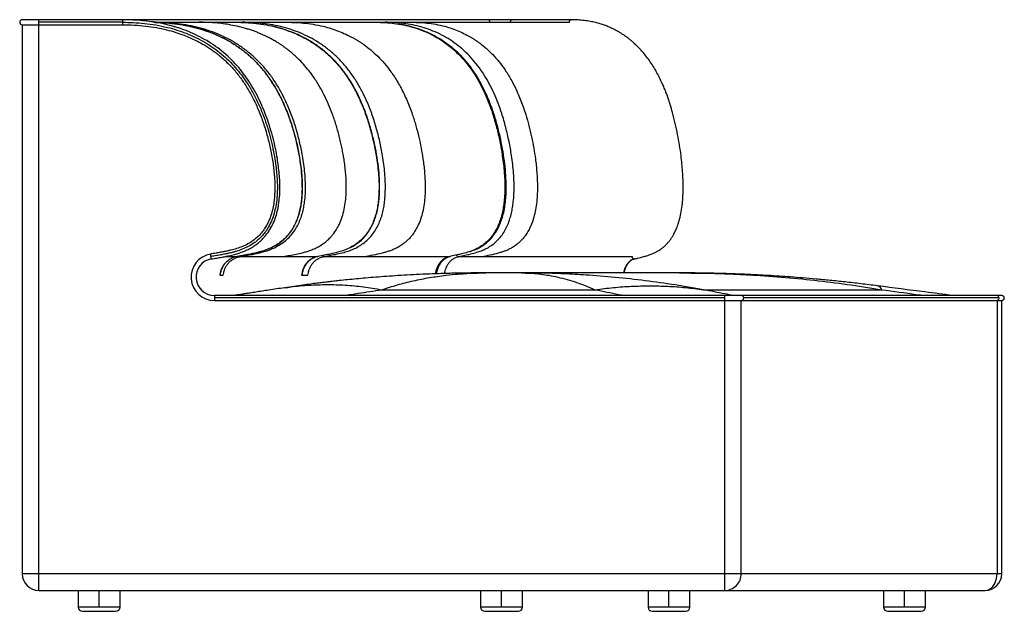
# Paper-space layout '_Left' of a CAD drawing. Header units: millimetres. Extents: x -777 to 401, y 0 to 708.
import ezdxf

# ---------------------------------------------------------------- set-up
doc = ezdxf.new("R2010")
doc.units = ezdxf.units.MM

psp = doc.layouts.new('_Left')

# ---------------------------------------------------------------- linework, layer by layer
at = {"color": 7, "linetype": 'Continuous', "lineweight": 25}
for p, q in [((-117.1, 708), (-773.6, 708)), ((-753.6, 25), (-753.6, 708)), ((-773.6, 702), (-773.6, 45)), ((-773.6, 702), (-653.7, 702)), ((-653.7, 705), (-753.6, 705)), ((-616.5, 705), (-119.2, 705)), ((-510.4, 705), (-511.1, 704.8)), ((-530.4, 424.7), (-516.5, 424.7)), ((-512.6, 424.7), (-420.1, 424.7)), ((-412.5, 424.7), (-262.3, 424.7)), ((-263.7, 424.2), (-261.5, 424.9)), ((-251.2, 424.7), (-44.2, 424.7)), ((-41.8, 421.7), (-41.4, 421.8)), ((-537, 402.2), (-533.1, 402.2)), ((-439.4, 402.2), (-431.8, 402.2)), ((-267, 402.2), (-255.4, 403.4)), ((-219, 405), (-222.8, 405)), ((-220.6, 405), (-219, 405)), ((12.6, 405), (-219, 405)), ((-176.3, 405), (-175.9, 405)), ((-145.6, 402.5), (-143.9, 402.2)), ((12.6, 405), (16.1, 405)), ((41.2, 384.9), (11.8, 389.9)), ((222.9, 389.9), (254.7, 384.9)), ((398.1, 378), (-543.7, 378)), ((-543.7, 378), (-543.7, 372)), ((-343.6, 384.9), (-88.3, 384.9)), ((41.2, 384.9), (254.7, 384.9)), ((66.5, 378), (66.5, 25)), ((66.5, 375), (-543.7, 375)), ((-543.7, 372), (398.1, 372)), ((86.5, 45), (86.5, 372)), ((394.6, 375), (89.5, 375)), ((392.4, 372), (392.4, 45)), ((398.1, 45), (398.1, 372)), ((398.1, 45), (-773.6, 45)), ((-753.6, 25), (378.1, 25)), ((-706.6, 25), (-706.6, 5)), ((-681.6, 5), (-681.6, 25)), ((-656.6, 5), (-656.6, 25)), ((-225.4, 25), (-225.4, 5)), ((-200.4, 5), (-200.4, 25)), ((-175.4, 5), (-175.4, 25)), ((-25, 25), (-25, 5)), ((0, 5), (0, 25)), ((25, 5), (25, 25)), ((256.6, 25), (256.6, 5)), ((281.6, 5), (281.6, 25)), ((306.6, 5), (306.6, 25)), ((-656.6, 5), (-706.6, 5)), ((-175.4, 5), (-225.4, 5)), ((25, 5), (-25, 5)), ((-20, 0), (20, 0)), ((306.6, 5), (256.6, 5)), ((261.6, 0), (301.6, 0)), ((-701.6, 0), (-661.6, 0)), ((-220.4, 0), (-180.4, 0))]:
    psp.add_line(p, q, dxfattribs=at)
at = {"color": 7, "linetype": 'Continuous', "lineweight": 25, "flags": 128}
for points in [[(-214, 705), (-214.1, 706), (-214.5, 706.9), (-215, 707.6), (-215.7, 708), (-216.1, 708)], [(-189.8, 705), (-189.7, 706), (-189.3, 706.9), (-188.7, 707.6), (-188.1, 708), (-187.7, 708)], [(-41.8, 421.7), (-43.7, 421.1), (-45.6, 420.1), (-47.4, 418.8), (-49, 417.1), (-50.5, 415.2), (-51.8, 413), (-52.9, 410.6), (-53.8, 408), (-54.4, 405.3), (-54.4, 405)], [(394.6, 375), (394.5, 374), (394.1, 373.1), (393.5, 372.4), (392.8, 372), (392.4, 372)], [(378.1, 25), (380.1, 25.2), (382.1, 25.8), (384, 26.8), (385.8, 28.2), (387.5, 29.9), (388.9, 31.9), (390.2, 34.2), (391.1, 36.7), (391.9, 39.4), (392.3, 42.2), (392.4, 45)]]:
    psp.add_lwpolyline(points, dxfattribs=at)
at = {"color": 7, "linetype": 'Continuous', "lineweight": 25}
for centre, radius, start, end in [((-773.6, 705), 3, 90, 270), ((-543.7, 400), 28, 99.2058, 270), ((-543.7, 400), 22, 99.2058, 270), ((86.5, 375), 3, 359.9952, 89.9955), ((392, 375.4), 2.67, 351.99, 79.4957), ((398.1, 375), 3, 270, 90), ((86.5, 375), 3, 270.0037, 0.0055), ((-753.6, 45), 20, 180, 270), ((66.5, 45), 20, 270.0042, 0.0051), ((378.1, 45), 20, 270, 0), ((-701.6, 5), 5, 180, 270), ((-661.6, 5), 5, 270, 0), ((-220.4, 5), 5, 180, 270), ((-180.4, 5), 5, 270, 0), ((-20, 5), 5, 180, 270), ((20, 5), 5, 270, 0), ((261.6, 5), 5, 180, 270), ((301.6, 5), 5, 270, 0)]:
    psp.add_arc(centre, radius, start, end, dxfattribs=at)
for points, knots in [([(-547.2, 421.7), (-545, 422.1), (-541, 422.7), (-535.3, 423.7), (-530.5, 424.6), (-526.4, 425.5), (-522.8, 426.3), (-518.7, 427.4), (-514.1, 428.7), (-509.1, 430.6), (-504.4, 432.6), (-500, 434.8), (-495.9, 437.4), (-492, 440.2), (-488.3, 443.3), (-484, 447.7), (-479.4, 453.4), (-475, 460.7), (-471.5, 468.5), (-468.9, 476.6), (-467.1, 485), (-465.9, 494), (-465.3, 503.8), (-465.4, 513.9), (-466.1, 523.5), (-467.1, 532.8), (-468.5, 542.8), (-470.6, 554), (-473.4, 566.2), (-476.9, 578.4), (-480.9, 590.5), (-485.5, 602.4), (-490.7, 614), (-496.6, 625.2), (-503.3, 635.9), (-510.6, 646), (-518.7, 655.5), (-527.5, 664.4), (-537.1, 672.5), (-547.3, 679.8), (-558.1, 686.2), (-569.2, 691.6), (-578, 695.2), (-584.4, 697.5), (-588.4, 698.8), (-592.7, 700), (-597.7, 701.4), (-603.5, 702.8), (-610.9, 704.3), (-619.7, 705.8), (-630.1, 707), (-641.6, 707.8), (-649.6, 707.9), (-653.7, 708)], [0, 0, 0, 0, 0.015113, 0.027863, 0.038728, 0.048113, 0.056359, 0.063747, 0.076855, 0.088844, 0.099787, 0.111386, 0.121814, 0.132647, 0.14377, 0.154972, 0.173952, 0.193239, 0.212443, 0.231548, 0.250732, 0.270151, 0.293507, 0.316482, 0.338477, 0.358805, 0.379566, 0.407174, 0.43567, 0.464336, 0.493102, 0.521845, 0.550502, 0.579192, 0.607547, 0.635626, 0.663618, 0.69169, 0.720041, 0.748452, 0.776726, 0.804814, 0.831618, 0.841244, 0.850651, 0.860172, 0.871667, 0.88533, 0.901091, 0.922237, 0.945975, 0.972027, 1, 1, 1, 1]), ([(-119.2, 705), (-119.1, 705.4), (-119.1, 706.2), (-118.6, 707.2), (-117.9, 707.8), (-117.3, 708.1), (-117, 708), (-117, 708)], [0, 0, 0, 0, 0.249746, 0.499491, 0.749237, 0.998982, 1, 1, 1, 1]), ([(-41.4, 421.8), (-40.1, 422.1), (-37.7, 422.6), (-34.3, 423.4), (-31.5, 424.2), (-29, 424.9), (-26.5, 425.6), (-24, 426.4), (-21.6, 427.3), (-19.4, 428.2), (-17.5, 429), (-15.8, 429.8), (-14.5, 430.6), (-12.9, 431.5), (-10.8, 432.8), (-8.2, 434.6), (-5.6, 436.7), (-3.1, 439.1), (-0.8, 441.7), (1.5, 444.5), (3.5, 447.5), (5.2, 450.3), (6.5, 452.8), (7.6, 455), (8.7, 457.4), (9.8, 460.3), (11, 463.6), (12.7, 468.9), (14.4, 476.2), (15.8, 485.5), (16.7, 495.4), (17.1, 505.7), (16.9, 516.3), (16.3, 526.2), (15.5, 535.8), (14.3, 546.3), (12.7, 558.1), (10.4, 570.9), (7.6, 583.9), (5, 594.2), (2.8, 601.8), (1.3, 606.7), (-0.2, 611.6), (-1.9, 616.4), (-3.5, 620.8), (-5, 624.5), (-6.2, 627.5), (-7.3, 630.1), (-8.6, 632.8), (-10, 636), (-12.3, 640.6), (-15.3, 646.3), (-19.2, 652.9), (-23.4, 659.2), (-27.8, 665.1), (-32.2, 670.3), (-36, 674.5), (-39.2, 677.6), (-41.9, 680.1), (-44.6, 682.5), (-47.7, 685.1), (-51.4, 687.8), (-55.3, 690.5), (-59.3, 693), (-63, 695.1), (-66.5, 696.9), (-69.7, 698.4), (-73.1, 699.9), (-77.4, 701.5), (-82.4, 703.2), (-88.1, 704.7), (-94.4, 706.1), (-101.3, 707.1), (-109, 707.9), (-114.3, 708), (-117, 708)], [0, 0, 0, 0, 0.012625, 0.023343, 0.032499, 0.040379, 0.047216, 0.056773, 0.064542, 0.070909, 0.078341, 0.083427, 0.087248, 0.091876, 0.099412, 0.108479, 0.11882, 0.127462, 0.136904, 0.146884, 0.15605, 0.164709, 0.171464, 0.176896, 0.183185, 0.190556, 0.198961, 0.208212, 0.229834, 0.251252, 0.272452, 0.297512, 0.321628, 0.344067, 0.364903, 0.3872, 0.41633, 0.446259, 0.477078, 0.508514, 0.520468, 0.532536, 0.544702, 0.556954, 0.568557, 0.57834, 0.585851, 0.59191, 0.598917, 0.607557, 0.61782, 0.636836, 0.656153, 0.675675, 0.695475, 0.713957, 0.729563, 0.742148, 0.750451, 0.760404, 0.772005, 0.785259, 0.799762, 0.813081, 0.826743, 0.838198, 0.847919, 0.858198, 0.872812, 0.889186, 0.907414, 0.927416, 0.949573, 0.973881, 1, 1, 1, 1]), ([(-653.7, 705), (-649.4, 704.9), (-640.6, 704.8), (-627.3, 703.8), (-613.6, 701.9), (-600.6, 699.2), (-588.6, 695.8), (-577.6, 691.9), (-567, 687.3), (-556.6, 681.9), (-546.7, 675.7), (-537.4, 668.8), (-528.6, 661.2), (-520.5, 653), (-513.1, 644.3), (-505.7, 634.2), (-498.6, 622.6), (-491.9, 609.6), (-486.2, 596.3), (-481.4, 582.9), (-477.4, 569.7), (-474.3, 556.9), (-471.9, 544.8), (-470.3, 534.1), (-469.2, 524.4), (-468.5, 515.2), (-468.3, 505.3), (-468.8, 495), (-470.1, 485.2), (-472.2, 476.2), (-475, 467.9), (-478.4, 460.7), (-482.3, 454.6), (-486.3, 449.5), (-490.9, 445), (-496.5, 440.5), (-503, 436.5), (-510.3, 433.2), (-516.5, 431.1), (-521.6, 429.7), (-525.7, 428.7), (-530.3, 427.7), (-535.4, 426.8), (-541.3, 425.7), (-545.5, 425), (-547.7, 424.7)], [0, 0, 0, 0, 0.029751, 0.060643, 0.092482, 0.125127, 0.151771, 0.178654, 0.20543, 0.232156, 0.258913, 0.285793, 0.312501, 0.33895, 0.365332, 0.39182, 0.425306, 0.45906, 0.492537, 0.5254, 0.557259, 0.587683, 0.616213, 0.642367, 0.662079, 0.683588, 0.706557, 0.730363, 0.754472, 0.774529, 0.794516, 0.814522, 0.829472, 0.844309, 0.859176, 0.874148, 0.893394, 0.911826, 0.929559, 0.938549, 0.948169, 0.958774, 0.970715, 0.984341, 1, 1, 1, 1]), ([(-653.7, 702), (-649, 701.9), (-639.7, 701.8), (-626.1, 700.6), (-613.2, 698.7), (-601.2, 696.2), (-590.2, 693.1), (-580.8, 689.9), (-572.9, 686.6), (-566.3, 683.5), (-560.6, 680.5), (-555.3, 677.5), (-550.3, 674.4), (-545.4, 671), (-538.4, 665.8), (-529.8, 658.4), (-520, 648.2), (-511.2, 636.9), (-503.2, 624.7), (-496.2, 611.6), (-489.8, 597.4), (-484.3, 582.2), (-479.7, 566.5), (-476.5, 553), (-474.5, 542.2), (-473.3, 534), (-472.4, 526.2), (-471.8, 519.3), (-471.5, 513.1), (-471.4, 507.8), (-471.5, 502.3), (-471.8, 496.3), (-472.5, 489.5), (-473.8, 481.8), (-475.8, 474.7), (-478.1, 468.4), (-480.6, 463.1), (-483.7, 457.9), (-487.5, 452.7), (-492.2, 447.8), (-497.6, 443.4), (-503.7, 439.5), (-510.3, 436.4), (-515.9, 434.5), (-520.4, 433.1), (-523.8, 432.3), (-527.5, 431.4), (-531.7, 430.5), (-536.5, 429.6), (-542.1, 428.6), (-546.1, 428), (-548.2, 427.6)], [0, 0, 0, 0, 0.03333, 0.065578, 0.096292, 0.125167, 0.151999, 0.176495, 0.195369, 0.212317, 0.22737, 0.241201, 0.25509, 0.269082, 0.283193, 0.31619, 0.349252, 0.382736, 0.416945, 0.451998, 0.487284, 0.526687, 0.565592, 0.603073, 0.624039, 0.643418, 0.661164, 0.679667, 0.692105, 0.704706, 0.717344, 0.730966, 0.747012, 0.765363, 0.785877, 0.798831, 0.812533, 0.826962, 0.841983, 0.857739, 0.874399, 0.891328, 0.908405, 0.925685, 0.933274, 0.941373, 0.950256, 0.960223, 0.971599, 0.984732, 1, 1, 1, 1]), ([(-512.6, 424.7), (-509.8, 425.1), (-504.3, 426.1), (-495.8, 427.6), (-488, 429.4), (-480.7, 431.5), (-474.1, 434), (-467.6, 437.2), (-461.3, 441.2), (-455.6, 446.1), (-450.5, 451.7), (-446.2, 457.9), (-442.8, 464.5), (-440, 471.3), (-438, 478.2), (-436.5, 485.1), (-435.4, 493.3), (-434.7, 502.9), (-434.8, 513.7), (-435.5, 524.4), (-436.7, 534.9), (-438.7, 547.6), (-441.8, 562.4), (-446.3, 579.3), (-451.5, 594.5), (-457.2, 608.1), (-463, 620), (-469.6, 631.5), (-477.2, 642.6), (-485.7, 653), (-495.1, 662.6), (-505.4, 671.2), (-516.3, 678.9), (-527.9, 685.6), (-539.9, 691.2), (-552.3, 695.7), (-565, 699.3), (-577.8, 702), (-590.7, 703.8), (-603.6, 704.8), (-612.2, 704.9), (-616.5, 705)], [0, 0, 0, 0, 0.01964, 0.039616, 0.060234, 0.076239, 0.092771, 0.109797, 0.12719, 0.144759, 0.162321, 0.179733, 0.196897, 0.213761, 0.230326, 0.246605, 0.262634, 0.287851, 0.312664, 0.337189, 0.36152, 0.385733, 0.42599, 0.466265, 0.506667, 0.537119, 0.567747, 0.598566, 0.629556, 0.660681, 0.691883, 0.723102, 0.754285, 0.785405, 0.816421, 0.847336, 0.878141, 0.908823, 0.93935, 0.969718, 1, 1, 1, 1]), ([(-614.5, 704.8), (-612.1, 704.8), (-605.5, 704.7), (-594.6, 703.7), (-581.7, 702), (-568.9, 699.3), (-556.2, 695.7), (-543.8, 691.2), (-531.8, 685.6), (-520.2, 678.9), (-509.3, 671.2), (-499, 662.6), (-489.6, 653), (-481.1, 642.6), (-473.5, 631.5), (-466.9, 620), (-461, 608.1), (-455.4, 594.5), (-450.2, 579.3), (-445.6, 562.4), (-442.5, 547.6), (-440.6, 534.9), (-439.4, 524.4), (-438.7, 513.7), (-438.6, 502.9), (-439.2, 493.3), (-440.4, 485.1), (-441.9, 478.2), (-443.9, 471.3), (-446.6, 464.5), (-450.1, 457.9), (-454.4, 451.7), (-459.5, 446.1), (-465.2, 441.2), (-471.5, 437.2), (-478, 434), (-484.6, 431.5), (-491.9, 429.4), (-499.7, 427.6), (-508.2, 426.1), (-513.7, 425.1), (-516.5, 424.7)], [0, 0, 0, 0, 0.016475, 0.047274, 0.078236, 0.109355, 0.140599, 0.171954, 0.203412, 0.234974, 0.266602, 0.298266, 0.329912, 0.36148, 0.392911, 0.424169, 0.455234, 0.486118, 0.527094, 0.567945, 0.608772, 0.633334, 0.658009, 0.682883, 0.708053, 0.733629, 0.749884, 0.766396, 0.783195, 0.800299, 0.817711, 0.835364, 0.853178, 0.870997, 0.888638, 0.905906, 0.922674, 0.938907, 0.95982, 0.98008, 1, 1, 1, 1]), ([(-516.1, 424.9), (-513.2, 425.4), (-507.5, 426.3), (-499, 427.9), (-490.5, 429.9), (-482.1, 432.4), (-474.4, 435.7), (-467.6, 439.6), (-461.7, 444), (-456.6, 449.1), (-452.2, 454.6), (-448.7, 460.3), (-445.6, 466.5), (-443.2, 473), (-441.3, 479.8), (-440.1, 486.4), (-439.2, 492.6), (-438.6, 499.8), (-438.5, 507.8), (-438.7, 516.4), (-439.5, 526.8), (-441, 539.4), (-443.7, 554.4), (-447.3, 569.4), (-451.8, 584.5), (-457.2, 599.6), (-463.3, 613.2), (-469.8, 625.4), (-476.5, 636.1), (-484.1, 646.5), (-492.6, 656.2), (-502, 665.3), (-512.3, 673.5), (-523.4, 680.8), (-534.3, 686.7), (-544.9, 691.4), (-554.6, 695), (-564.1, 697.9), (-573.2, 700.1), (-581.7, 701.7), (-589.7, 702.9), (-597.2, 703.8), (-604.4, 704.3), (-609.8, 704.6), (-612.9, 704.7), (-613.5, 704.7)], [0, 0, 0, 0, 0.0207882, 0.0413891, 0.0620699, 0.0829525, 0.1040423, 0.1216373, 0.1390382, 0.1560533, 0.1725434, 0.1884138, 0.2036404, 0.2210298, 0.2375106, 0.2531328, 0.2679471, 0.2820114, 0.3038947, 0.3239428, 0.3422598, 0.3774883, 0.4131259, 0.4493058, 0.4861247, 0.5236481, 0.5619783, 0.5912929, 0.6210589, 0.6512486, 0.6818254, 0.7127417, 0.7439391, 0.7753793, 0.8070295, 0.8324796, 0.857604, 0.8813019, 0.9035249, 0.9242795, 0.9435667, 0.9613897, 0.9778162, 0.9953888, 1, 1, 1, 1]), ([(-461.4, 424.7), (-458.8, 425.1), (-453.7, 426), (-446, 427.5), (-439.5, 428.9), (-434, 430.4), (-429.3, 431.9), (-424.4, 433.8), (-419.2, 436.4), (-415, 438.9), (-411.9, 441.2), (-409.9, 442.8), (-407.9, 444.5), (-406.2, 446.2), (-404.8, 447.7), (-403.6, 449), (-401.4, 451.6), (-398.5, 455.6), (-394.8, 462.1), (-391.4, 469.8), (-388.8, 478.9), (-387, 488.4), (-386.1, 498.1), (-385.9, 507.7), (-386.1, 516.8), (-386.7, 525.1), (-387.6, 533.1), (-388.6, 540.4), (-389.7, 547.3), (-391, 553.7), (-392.4, 560.4), (-394, 567.1), (-395.8, 574), (-397.8, 580.9), (-400, 587.8), (-403, 596.5), (-407.1, 606.8), (-412.6, 618.7), (-419, 630.3), (-425.6, 640.4), (-432.2, 649.1), (-438.7, 656.6), (-446.5, 664.4), (-452.8, 669.8), (-457.1, 673.1), (-458.3, 674), (-459.5, 674.9), (-460.8, 675.8), (-462, 676.6), (-463.2, 677.5), (-465.1, 678.7), (-467.8, 680.5), (-471.6, 682.8), (-476.2, 685.3), (-480.7, 687.7), (-484.9, 689.6), (-488.6, 691.3), (-492.7, 693), (-497.1, 694.6), (-501.7, 696.2), (-506.6, 697.7), (-513.3, 699.5), (-521.4, 701.3), (-530.8, 702.9), (-539.6, 704), (-547.7, 704.6), (-555.1, 704.9), (-559.9, 705), (-562.2, 705)], [0, 0, 0, 0, 0.018645, 0.037773, 0.056453, 0.067512, 0.078977, 0.09155, 0.105447, 0.120792, 0.126673, 0.132755, 0.138997, 0.145334, 0.149575, 0.153832, 0.158107, 0.173272, 0.188838, 0.210049, 0.231776, 0.254077, 0.276851, 0.299333, 0.320113, 0.339455, 0.357176, 0.375621, 0.390225, 0.405392, 0.421042, 0.437095, 0.453477, 0.47012, 0.486957, 0.503928, 0.533832, 0.564373, 0.59517, 0.625924, 0.648957, 0.672167, 0.695683, 0.727343, 0.730928, 0.734517, 0.738108, 0.741702, 0.745296, 0.748891, 0.752487, 0.761151, 0.771774, 0.784358, 0.798912, 0.80812, 0.817981, 0.828509, 0.839693, 0.851506, 0.863907, 0.876845, 0.901478, 0.924436, 0.945742, 0.965419, 0.983494, 1, 1, 1, 1]), ([(-518, 705), (-514, 704.9), (-505.9, 704.8), (-493.7, 703.8), (-481.5, 702), (-469.5, 699.3), (-457.6, 695.7), (-445.9, 691.2), (-434.5, 685.6), (-423.6, 678.9), (-413.3, 671.2), (-403.7, 662.6), (-394.8, 653), (-386.8, 642.6), (-379.7, 631.5), (-373.4, 620), (-367.9, 608.1), (-362.6, 594.5), (-357.7, 579.3), (-353.4, 562.4), (-350.5, 547.6), (-348.6, 534.9), (-347.5, 524.4), (-346.8, 513.7), (-346.8, 502.9), (-347.3, 493.4), (-348.4, 485.1), (-349.8, 478.2), (-351.8, 471.3), (-354.3, 464.5), (-357.6, 457.9), (-361.6, 451.7), (-366.4, 446.1), (-371.8, 441.2), (-377.7, 437.2), (-383.8, 434), (-390.1, 431.5), (-396.9, 429.4), (-404.3, 427.6), (-412.3, 426.1), (-417.5, 425.1), (-420.1, 424.7)], [0, 0, 0, 0, 0.0302913, 0.0606719, 0.091195, 0.1218602, 0.1526574, 0.1835757, 0.2145866, 0.2456924, 0.2768788, 0.3081034, 0.3393114, 0.3704388, 0.401421, 0.4322215, 0.462833, 0.4933009, 0.5337234, 0.5739863, 0.614218, 0.6384318, 0.6627725, 0.6873071, 0.7121198, 0.7373294, 0.7533559, 0.7696345, 0.7862009, 0.8030659, 0.8202241, 0.8376339, 0.8551961, 0.8727679, 0.8901565, 0.9071799, 0.923712, 0.9397163, 0.9603398, 0.9803413, 1, 1, 1, 1]), ([(-412.5, 424.7), (-409.9, 425.1), (-404.6, 426.1), (-396.7, 427.6), (-389.3, 429.4), (-382.4, 431.5), (-376.2, 434), (-370.1, 437.2), (-364.2, 441.2), (-358.8, 446.1), (-354, 451.7), (-350, 457.9), (-346.7, 464.5), (-344.1, 471.3), (-342.2, 478.2), (-340.8, 485.1), (-339.7, 493.4), (-339.2, 502.9), (-339.2, 513.7), (-339.9, 524.4), (-341, 534.9), (-342.9, 547.6), (-345.8, 562.4), (-350.1, 579.3), (-355, 594.5), (-360.3, 608.1), (-365.8, 620), (-372, 631.5), (-379.2, 642.6), (-387.2, 653), (-396, 662.6), (-405.7, 671.2), (-416, 678.9), (-426.9, 685.6), (-438.2, 691.2), (-449.9, 695.7), (-461.8, 699.3), (-473.9, 702), (-486, 703.8), (-498.2, 704.8), (-506.3, 704.9), (-510.4, 705)], [0, 0, 0, 0, 0.019665, 0.039664, 0.060277, 0.076298, 0.092836, 0.109833, 0.12723, 0.1448, 0.162362, 0.179773, 0.196933, 0.2138, 0.230365, 0.24664, 0.262671, 0.287879, 0.312692, 0.337227, 0.361568, 0.385782, 0.426014, 0.46628, 0.506688, 0.537156, 0.567797, 0.598589, 0.62955, 0.660687, 0.691897, 0.723117, 0.754305, 0.785411, 0.816422, 0.847341, 0.878139, 0.908804, 0.939328, 0.969708, 1, 1, 1, 1]), ([(-382.4, 434.9), (-381.4, 435.3), (-378.3, 436.6), (-373.4, 439.8), (-367.9, 444.2), (-363.1, 449.2), (-359, 454.7), (-355.6, 460.4), (-352.8, 466.6), (-350.5, 473.1), (-348.7, 479.9), (-347.5, 486.4), (-346.7, 492.7), (-346.2, 499.9), (-346, 507.8), (-346.2, 516.4), (-347, 526.8), (-348.4, 539.4), (-351, 554.4), (-354.4, 569.4), (-358.6, 584.4), (-363.7, 599.5), (-369.4, 613.1), (-375.5, 625.3), (-381.8, 636), (-389, 646.3), (-397, 656.1), (-405.9, 665.1), (-415.6, 673.4), (-426, 680.7), (-436.4, 686.6), (-446.3, 691.3), (-455.5, 694.9), (-464.5, 697.8), (-470.8, 699.5), (-474, 700.2), (-474.4, 700.2)], [0, 0, 0, 0, 0.009808, 0.031499, 0.052946, 0.073913, 0.094226, 0.113775, 0.132521, 0.153948, 0.174259, 0.193511, 0.211775, 0.229115, 0.256095, 0.280832, 0.303448, 0.346946, 0.390925, 0.435569, 0.481025, 0.527388, 0.574709, 0.610872, 0.647601, 0.684865, 0.722619, 0.760797, 0.799328, 0.838159, 0.877236, 0.908678, 0.939726, 0.969006, 0.996455, 1, 1, 1, 1]), ([(-456.7, 705), (-453, 704.9), (-445.6, 704.8), (-434.2, 703.9), (-422.5, 702.2), (-411.7, 699.8), (-401.9, 696.9), (-393.1, 693.6), (-386.2, 690.6), (-381.2, 688.1), (-377.9, 686.3), (-374.6, 684.5), (-371.4, 682.5), (-368.3, 680.5), (-363.3, 677.1), (-356.6, 671.9), (-348.2, 664.3), (-340.1, 655.6), (-333.6, 647.3), (-328.4, 639.7), (-324.3, 633.1), (-320.4, 626.2), (-316.7, 618.8), (-313.2, 611), (-310, 603), (-306.4, 593.1), (-302.7, 581.3), (-299.2, 567.8), (-296.4, 554.6), (-294.5, 543.1), (-293.2, 533.5), (-292.4, 525.4), (-291.8, 516.7), (-291.5, 507.3), (-291.8, 497.5), (-292.7, 487.8), (-294.4, 478.4), (-296.9, 469.5), (-299.9, 461.9), (-303.3, 455.7), (-306.3, 451.3), (-309.2, 447.7), (-311.9, 444.8), (-315, 441.9), (-318.7, 439), (-323, 436.2), (-327.8, 433.8), (-332.2, 431.9), (-336.5, 430.5), (-342.7, 428.6), (-351.3, 426.7), (-358.6, 425.4), (-362.3, 424.7)], [0, 0, 0, 0, 0.028458, 0.057969, 0.088362, 0.119506, 0.14322, 0.167202, 0.19118, 0.200576, 0.209964, 0.219347, 0.22873, 0.238114, 0.247504, 0.273893, 0.301641, 0.330458, 0.360476, 0.378273, 0.396601, 0.415521, 0.435038, 0.455047, 0.47542, 0.496073, 0.528915, 0.561418, 0.593025, 0.623074, 0.641868, 0.65996, 0.679825, 0.701716, 0.724689, 0.747408, 0.769494, 0.790863, 0.811575, 0.826671, 0.841292, 0.849219, 0.859987, 0.870466, 0.880445, 0.895194, 0.908631, 0.920861, 0.932076, 0.942931, 0.97095, 1, 1, 1, 1]), ([(-350.5, 705), (-346.8, 704.9), (-339.5, 704.8), (-328.5, 703.8), (-317.6, 702), (-306.7, 699.3), (-296, 695.7), (-285.5, 691.2), (-275.3, 685.6), (-265.5, 678.9), (-256.2, 671.2), (-247.5, 662.6), (-239.5, 653), (-232.3, 642.6), (-225.9, 631.5), (-220.2, 620), (-215.3, 608.1), (-210.5, 594.5), (-206.1, 579.3), (-202.2, 562.4), (-199.6, 547.6), (-197.9, 534.9), (-196.9, 524.4), (-196.3, 513.7), (-196.3, 502.9), (-196.8, 493.3), (-197.8, 485.1), (-199.1, 478.2), (-200.8, 471.3), (-203.1, 464.5), (-206, 457.9), (-209.7, 451.7), (-214, 446.1), (-218.8, 441.2), (-224.1, 437.2), (-229.7, 434), (-235.3, 431.5), (-241.5, 429.4), (-248.1, 427.6), (-255.3, 426.1), (-260, 425.1), (-262.3, 424.7)], [0, 0, 0, 0, 0.0302825, 0.0606495, 0.0911768, 0.1218587, 0.1526643, 0.1835796, 0.2145953, 0.2457127, 0.2769002, 0.3081207, 0.3393213, 0.370447, 0.4014436, 0.4322587, 0.4628689, 0.493327, 0.5337385, 0.5740044, 0.6142652, 0.6384786, 0.6628095, 0.6873347, 0.7121483, 0.737365, 0.7533945, 0.7696743, 0.7862401, 0.8031039, 0.8202674, 0.8376819, 0.8552334, 0.8728066, 0.8901991, 0.9072254, 0.9237584, 0.9397635, 0.9603828, 0.9803599, 1, 1, 1, 1]), ([(-340.6, 704.7), (-340.6, 704.7), (-340.1, 705), (-339.7, 705), (-339.3, 705)], [0, 0, 0, 0, 0.154275, 1, 1, 1, 1]), ([(-251.2, 424.7), (-248.9, 425.1), (-244.2, 426.1), (-237, 427.6), (-230.4, 429.4), (-224.2, 431.5), (-218.6, 434), (-213.1, 437.2), (-207.8, 441.2), (-202.9, 446.1), (-198.6, 451.7), (-195, 457.9), (-192, 464.5), (-189.7, 471.3), (-188, 478.2), (-186.8, 485.1), (-185.8, 493.3), (-185.2, 502.9), (-185.3, 513.7), (-185.9, 524.3), (-186.9, 534.9), (-188.6, 547.6), (-191.2, 562.4), (-195.1, 579.3), (-199.5, 594.5), (-204.2, 608.1), (-209.2, 620), (-214.8, 631.5), (-221.3, 642.6), (-228.5, 653), (-236.4, 662.6), (-245.1, 671.2), (-254.4, 678.9), (-264.2, 685.6), (-274.4, 691.2), (-284.9, 695.7), (-295.6, 699.3), (-306.5, 702), (-317.4, 703.8), (-328.4, 704.8), (-335.7, 704.9), (-339.3, 705)], [0, 0, 0, 0, 0.01964, 0.039616, 0.060235, 0.07624, 0.092773, 0.109799, 0.127192, 0.144762, 0.162323, 0.179738, 0.196902, 0.213753, 0.230301, 0.246593, 0.262625, 0.287839, 0.312657, 0.337182, 0.361512, 0.385727, 0.425991, 0.466254, 0.506666, 0.537129, 0.567743, 0.598559, 0.629555, 0.660679, 0.691877, 0.723098, 0.754294, 0.785403, 0.816415, 0.847338, 0.878146, 0.908823, 0.939347, 0.969716, 1, 1, 1, 1]), ([(-238.4, 430.5), (-237.3, 430.9), (-234.3, 431.8), (-229.7, 433.7), (-224.9, 436.3), (-220.7, 439.1), (-217.1, 442), (-214, 444.9), (-211.6, 447.6), (-209.9, 449.8), (-208.7, 451.5), (-207.7, 452.9), (-206.8, 454.4), (-205.3, 456.9), (-203.2, 460.9), (-200.8, 466.7), (-198.5, 473.7), (-196.8, 481.5), (-195.5, 489.9), (-194.7, 500), (-194.6, 511.9), (-195.3, 525.5), (-196.8, 539.5), (-199.1, 553.9), (-202, 568.5), (-205.6, 583), (-209.8, 597.1), (-214.3, 609.4), (-219, 620.3), (-223.6, 629.7), (-228.5, 638.5), (-233.8, 646.6), (-238.5, 653.1), (-242.4, 657.8), (-245.2, 661.1), (-247.6, 663.6), (-249.4, 665.5), (-250.8, 666.9), (-252.1, 668.1), (-253.7, 669.6), (-255.8, 671.6), (-259, 674.3), (-263.3, 677.8), (-268.8, 681.8), (-274.8, 685.6), (-281.1, 689.1), (-287.6, 692.3), (-294.5, 695.2), (-302.6, 698.1), (-311.9, 700.6), (-319.1, 702.2), (-322.9, 702.7), (-323.2, 702.7)], [0, 0, 0, 0, 0.011263, 0.029377, 0.046106, 0.061251, 0.074649, 0.087683, 0.098204, 0.106187, 0.111644, 0.115948, 0.120791, 0.126173, 0.140776, 0.158135, 0.178112, 0.200356, 0.22322, 0.246421, 0.281956, 0.318523, 0.356281, 0.395387, 0.43596, 0.477089, 0.516952, 0.55552, 0.585458, 0.61461, 0.642945, 0.670425, 0.696892, 0.711469, 0.723865, 0.734074, 0.742092, 0.746928, 0.751385, 0.757815, 0.766308, 0.776863, 0.795513, 0.816485, 0.838019, 0.860104, 0.882739, 0.905921, 0.929642, 0.963722, 0.996975, 1, 1, 1, 1]), ([(-307.3, 705), (-304, 704.9), (-297.2, 704.8), (-286.8, 703.9), (-276.3, 702.2), (-266.4, 699.8), (-257.5, 696.9), (-249.5, 693.6), (-243.3, 690.6), (-238.7, 688.1), (-235.7, 686.3), (-232.8, 684.5), (-229.9, 682.5), (-227, 680.5), (-222.5, 677.1), (-216.3, 671.9), (-208.8, 664.3), (-201.4, 655.6), (-195.5, 647.3), (-190.8, 639.7), (-187.1, 633.1), (-183.6, 626.2), (-180.2, 618.8), (-177, 611), (-174.1, 603), (-170.8, 593.1), (-167.5, 581.3), (-164.3, 567.9), (-161.7, 554.6), (-160, 543.1), (-158.8, 533.5), (-158.1, 525.4), (-157.5, 516.7), (-157.3, 507.3), (-157.5, 497.6), (-158.4, 487.8), (-159.9, 478.4), (-162.2, 469.5), (-164.9, 461.9), (-168, 455.7), (-170.7, 451.3), (-173.3, 447.7), (-175.8, 444.8), (-178.6, 441.9), (-182, 439), (-185.9, 436.2), (-190.2, 433.8), (-194.2, 431.9), (-198.1, 430.5), (-203.8, 428.6), (-211.6, 426.7), (-218.2, 425.4), (-221.5, 424.7)], [0, 0, 0, 0, 0.028458, 0.057969, 0.088362, 0.119506, 0.14322, 0.167202, 0.19118, 0.200576, 0.209964, 0.219347, 0.228729, 0.238114, 0.247504, 0.273891, 0.301637, 0.330454, 0.360472, 0.378269, 0.396597, 0.415518, 0.435035, 0.455046, 0.47542, 0.496075, 0.528892, 0.561382, 0.592985, 0.623039, 0.641841, 0.659941, 0.679816, 0.701708, 0.724667, 0.747376, 0.769459, 0.790829, 0.811548, 0.826654, 0.841286, 0.849218, 0.859981, 0.870457, 0.880433, 0.895178, 0.908614, 0.920842, 0.932057, 0.942911, 0.970932, 1, 1, 1, 1]), ([(-547.7, 424.7), (-547.8, 425), (-547.9, 425.6), (-548, 426.3), (-548.1, 427), (-548.2, 427.4), (-548.2, 427.7), (-548.2, 427.6), (-548.2, 427.6)], [0, 0, 0, 0, 0.187519, 0.375038, 0.562557, 0.750075, 0.937594, 1, 1, 1, 1]), ([(-516.5, 424.7), (-518, 424.3), (-521, 423.7), (-525.1, 421.6), (-528.7, 419), (-531.6, 416), (-533.8, 412.6), (-535.4, 409.2), (-536.5, 405.7), (-536.8, 403.3), (-537, 402.2)], [0, 0, 0, 0, 0.145736, 0.285551, 0.419444, 0.547412, 0.669453, 0.785566, 0.895749, 1, 1, 1, 1]), ([(-533.1, 402.2), (-532.9, 403.3), (-532.6, 405.7), (-531.6, 409.2), (-529.9, 412.6), (-527.7, 416), (-524.8, 419), (-521.2, 421.6), (-517.1, 423.7), (-514.1, 424.3), (-512.6, 424.7)], [0, 0, 0, 0, 0.104251, 0.214434, 0.330547, 0.452588, 0.580556, 0.714449, 0.854264, 1, 1, 1, 1]), ([(-516.5, 424.7), (-516.3, 424.7), (-516.2, 424.7), (-516.1, 424.9), (-516.1, 424.9)], [0, 0, 0, 0, 0.939999, 1, 1, 1, 1]), ([(-513.4, 425.4), (-513.2, 425.2), (-512.9, 424.8), (-512.7, 424.7), (-512.6, 424.7)], [0, 0, 0, 0, 0.464112, 1, 1, 1, 1]), ([(-420.1, 424.7), (-421.6, 424.3), (-424.4, 423.7), (-428.3, 421.6), (-431.6, 419), (-434.3, 416), (-436.4, 412.6), (-438, 409.2), (-439, 405.7), (-439.3, 403.3), (-439.4, 402.2)], [0, 0, 0, 0, 0.145728, 0.285537, 0.419426, 0.547393, 0.669435, 0.785552, 0.89574, 1, 1, 1, 1]), ([(-431.8, 402.2), (-431.7, 403.3), (-431.4, 405.7), (-430.4, 409.2), (-428.8, 412.6), (-426.7, 416), (-424, 419), (-420.6, 421.6), (-416.8, 423.7), (-413.9, 424.3), (-412.5, 424.7)], [0, 0, 0, 0, 0.10426, 0.214448, 0.330565, 0.452607, 0.580574, 0.714463, 0.854272, 1, 1, 1, 1]), ([(-412.5, 424.7), (-412.7, 424.7), (-413.2, 424.8), (-413.9, 425.2), (-414.2, 425.6), (-414.3, 425.7)], [0, 0, 0, 0, 0.430683, 0.86126, 1, 1, 1, 1]), ([(-262.3, 424.7), (-263.6, 424.3), (-266.2, 423.7), (-269.6, 421.6), (-272.6, 419), (-275.1, 416), (-277, 412.6), (-278.4, 409.2), (-279.2, 406.2), (-279.4, 404.5), (-279.4, 403.9)], [0, 0, 0, 0, 0.153943, 0.301631, 0.443064, 0.578238, 0.707151, 0.829803, 0.946191, 1, 1, 1, 1]), ([(-277.8, 404), (-277.7, 404.8), (-277.4, 407.3), (-276.2, 411), (-274.4, 414.9), (-272.1, 418.2), (-269.6, 420.9), (-266.8, 422.9), (-264.9, 423.8), (-263.9, 424.2)], [0, 0, 0, 0, 0.090385, 0.256875, 0.41734, 0.57198, 0.720929, 0.86435, 1, 1, 1, 1]), ([(-268.3, 404.3), (-268.3, 404.7), (-268.1, 406.4), (-267.3, 409.2), (-266, 412.6), (-264, 416), (-261.6, 419), (-258.6, 421.6), (-255.1, 423.7), (-252.5, 424.3), (-251.2, 424.7)], [0, 0, 0, 0, 0.042637, 0.160399, 0.284498, 0.414934, 0.551705, 0.694807, 0.84424, 1, 1, 1, 1]), ([(-262.3, 424.7), (-261.9, 424.7), (-261.6, 424.7), (-261.2, 424.9), (-261.2, 424.9)], [0, 0, 0, 0, 0.950805, 1, 1, 1, 1]), ([(-254.5, 426.3), (-254.1, 426), (-253.4, 425.4), (-252.3, 424.8), (-251.6, 424.7), (-251.2, 424.7)], [0, 0, 0, 0, 0.328719, 0.664427, 1, 1, 1, 1]), ([(-44.2, 424.7), (-44.2, 424.6), (-44.2, 424.2), (-43.9, 423.5), (-43.5, 422.8), (-43, 422.2), (-42.4, 421.8), (-42, 421.7), (-41.8, 421.7)], [0, 0, 0, 0, 0.062689, 0.250151, 0.437613, 0.625075, 0.812538, 1, 1, 1, 1]), ([(-536.8, 402.2), (-536.6, 403.5), (-536.3, 406.4), (-534.8, 410.6), (-532.6, 414.5), (-529.8, 417.8), (-527.2, 420.2), (-525.4, 421.3), (-524.7, 421.6)], [0, 0, 0, 0, 0.1728672, 0.3646628, 0.5507344, 0.7311369, 0.9058452, 1, 1, 1, 1]), ([(-438.6, 402.2), (-438.5, 403.6), (-438.1, 406.5), (-436.7, 410.7), (-434.7, 414.6), (-432.1, 418), (-429.2, 420.7), (-426.3, 422.6), (-424.3, 423.4), (-423.5, 423.7)], [0, 0, 0, 0, 0.14628, 0.307435, 0.463535, 0.614607, 0.760693, 0.901811, 1, 1, 1, 1]), ([(-53.5, 405), (-53.5, 405.3), (-53.3, 406.5), (-52.8, 408.4), (-52.1, 410.8), (-51.1, 413), (-50, 415), (-48.8, 416.8), (-47.4, 418.3), (-45.9, 419.6), (-44.4, 420.6), (-42.9, 421.4), (-41.9, 421.6), (-41.4, 421.8)], [0, 0, 0, 0, 0.035111, 0.132867, 0.230468, 0.327903, 0.425193, 0.522417, 0.619685, 0.71725, 0.815516, 0.915054, 1, 1, 1, 1]), ([(-222.7, 405), (-225.6, 405), (-231.1, 405), (-238.8, 404.9), (-245.6, 404.8), (-251.7, 404.7), (-257.5, 404.6), (-264.5, 404.4), (-273.2, 404.1), (-283.6, 403.8), (-295.8, 403.3), (-309.3, 402.6), (-323.7, 401.8), (-337.4, 400.8), (-350.4, 399.9), (-362.5, 398.9), (-373.7, 397.8), (-384.3, 396.8), (-392.2, 396), (-397.7, 395.4), (-401.1, 395), (-404.9, 394.6), (-409.5, 394), (-414.8, 393.4), (-421.4, 392.6), (-429.2, 391.6), (-438.4, 390.3), (-448.7, 388.9), (-455.9, 387.8), (-459.7, 387.3)], [0, 0, 0, 0, 0.0366, 0.069209, 0.09787, 0.122618, 0.146118, 0.17075, 0.211764, 0.25563, 0.302385, 0.365771, 0.426465, 0.48443, 0.5395, 0.590648, 0.637662, 0.681872, 0.7251, 0.737883, 0.751205, 0.767386, 0.786733, 0.809263, 0.83499, 0.869444, 0.908403, 0.951907, 1, 1, 1, 1]), ([(-343.6, 384.9), (-337.3, 386.9), (-324.9, 390.9), (-305.8, 395.7), (-286.5, 399.6), (-273.5, 401.3), (-267, 402.2)], [0, 0, 0, 0, 0.248979, 0.499407, 0.751294, 1, 1, 1, 1]), ([(-255.4, 403.4), (-249.4, 403.9), (-237.8, 404.8), (-226.1, 404.9), (-220.6, 405)], [0, 0, 0, 0, 0.521472, 1, 1, 1, 1]), ([(-95.6, 402.2), (-104.6, 402.7), (-122.6, 403.9), (-149.5, 404.8), (-167.3, 404.9), (-176.3, 405)], [0, 0, 0, 0, 0.33227, 0.665611, 1, 1, 1, 1]), ([(-175.9, 405), (-172.7, 404.9), (-166.1, 404.8), (-156, 404), (-149, 403), (-145.6, 402.5)], [0, 0, 0, 0, 0.319713, 0.657786, 1, 1, 1, 1]), ([(-143.9, 402.2), (-140.2, 401.5), (-132.9, 400.1), (-121.9, 397.2), (-110.8, 393.8), (-99.6, 389.7), (-92.1, 386.5), (-88.3, 384.9)], [0, 0, 0, 0, 0.200776, 0.400287, 0.599296, 0.797962, 1, 1, 1, 1]), ([(11.8, 389.9), (-0.1, 391.7), (-24.1, 395.3), (-59.9, 399.4), (-83.7, 401.2), (-95.6, 402.2)], [0, 0, 0, 0, 0.3317859, 0.6651346, 1, 1, 1, 1]), ([(249.4, 389.5), (242.7, 390.4), (229.8, 392), (210.9, 394.2), (193, 396), (176.2, 397.6), (160.5, 399), (145.8, 400.1), (131.9, 401.1), (118.7, 401.9), (106.4, 402.6), (95.5, 403.1), (85.9, 403.5), (77, 403.9), (68.4, 404.1), (59.8, 404.4), (51.6, 404.6), (44.5, 404.7), (38.3, 404.8), (32.5, 404.9), (26.1, 405), (19.3, 405), (14.8, 405), (12.6, 405)], [0, 0, 0, 0, 0.08468, 0.164858, 0.2405, 0.311575, 0.378052, 0.439905, 0.497108, 0.554632, 0.606471, 0.652599, 0.692993, 0.727631, 0.765338, 0.801473, 0.836161, 0.869401, 0.890647, 0.914955, 0.942436, 0.971864, 1, 1, 1, 1]), ([(16.1, 405), (25.2, 404.9), (44.4, 404.8), (73.8, 403.9), (94.1, 402.7), (104.2, 402.2)], [0, 0, 0, 0, 0.307942, 0.654528, 1, 1, 1, 1]), ([(104.2, 402.2), (117.6, 401.2), (144.2, 399.4), (183.8, 395.3), (209.9, 391.7), (222.9, 389.9)], [0, 0, 0, 0, 0.334865, 0.668214, 1, 1, 1, 1]), ([(-459.7, 387.1), (-457.2, 387.5), (-447.6, 389.1), (-430.7, 390.5), (-409.1, 391.3), (-387.3, 390.6), (-365.4, 388.6), (-350.9, 386.1), (-343.6, 384.9)], [0, 0, 0, 0, 0.065503, 0.252402, 0.439302, 0.626202, 0.813101, 1, 1, 1, 1]), ([(-88.3, 384.9), (-81, 385.8), (-66.5, 387.7), (-44.8, 389.2), (-23.1, 389.7), (-1.5, 389.2), (19.9, 387.7), (34.1, 385.8), (41.2, 384.9)], [0, 0, 0, 0, 0.166667, 0.333333, 0.5, 0.666667, 0.833333, 1, 1, 1, 1]), ([(254.7, 384.9), (254.1, 385.8), (252.9, 387.7), (251.1, 389.2), (249.8, 389.4), (249.2, 389.5)], [0, 0, 0, 0, 0.345214, 0.690428, 1, 1, 1, 1]), ([(339.1, 378), (328.1, 379.4), (298.2, 383.2), (268.3, 387.1), (249.4, 389.5)], [0, 0, 0, 0, 0.367157, 1, 1, 1, 1]), ([(-459.7, 387.3), (-462.9, 386.8), (-469.2, 385.8), (-478.2, 384.4), (-486.5, 383.2), (-494, 382), (-500.8, 381), (-506.9, 380), (-512.3, 379.2), (-516.5, 378.5), (-518.9, 378.1), (-519.7, 378)], [0, 0, 0, 0, 0.161269, 0.310669, 0.448207, 0.573889, 0.68772, 0.789707, 0.879852, 0.958161, 1, 1, 1, 1]), ([(-388.2, 378), (-382.7, 378.9), (-368, 381.2), (-353, 383.4), (-343.6, 384.9)], [0, 0, 0, 0, 0.369268, 1, 1, 1, 1]), ([(-88.3, 384.9), (-78.9, 383), (-67.3, 380.7), (-55.5, 378.4), (-53.2, 378)], [0, 0, 0, 0, 0.806281, 1, 1, 1, 1]), ([(76.8, 378), (73.5, 378.6), (61.5, 380.9), (49.8, 383.2), (41.2, 384.9)], [0, 0, 0, 0, 0.274097, 1, 1, 1, 1]), ([(254.7, 384.9), (268.4, 383), (285.3, 380.7), (302.3, 378.4), (305.6, 378)], [0, 0, 0, 0, 0.806593, 1, 1, 1, 1])]:
    psp.add_open_spline(points, degree=3, knots=knots, dxfattribs=at)
for points in [[(-653.7, 708), (-653.7, 708), (-653.7, 707.9), (-653.7, 707.2), (-653.7, 706.2), (-653.7, 705.4), (-653.7, 705)], [(-653.7, 705), (-653.7, 704.6), (-653.7, 703.8), (-653.7, 702.8), (-653.7, 702.1), (-653.7, 702), (-653.7, 702)], [(-547.2, 421.7), (-547.2, 421.8), (-547.3, 421.9), (-547.4, 422.5), (-547.5, 423.5), (-547.7, 424.3), (-547.7, 424.7)]]:
    psp.add_open_spline(points, degree=3, dxfattribs=at)

doc.saveas('drawing.dxf')
